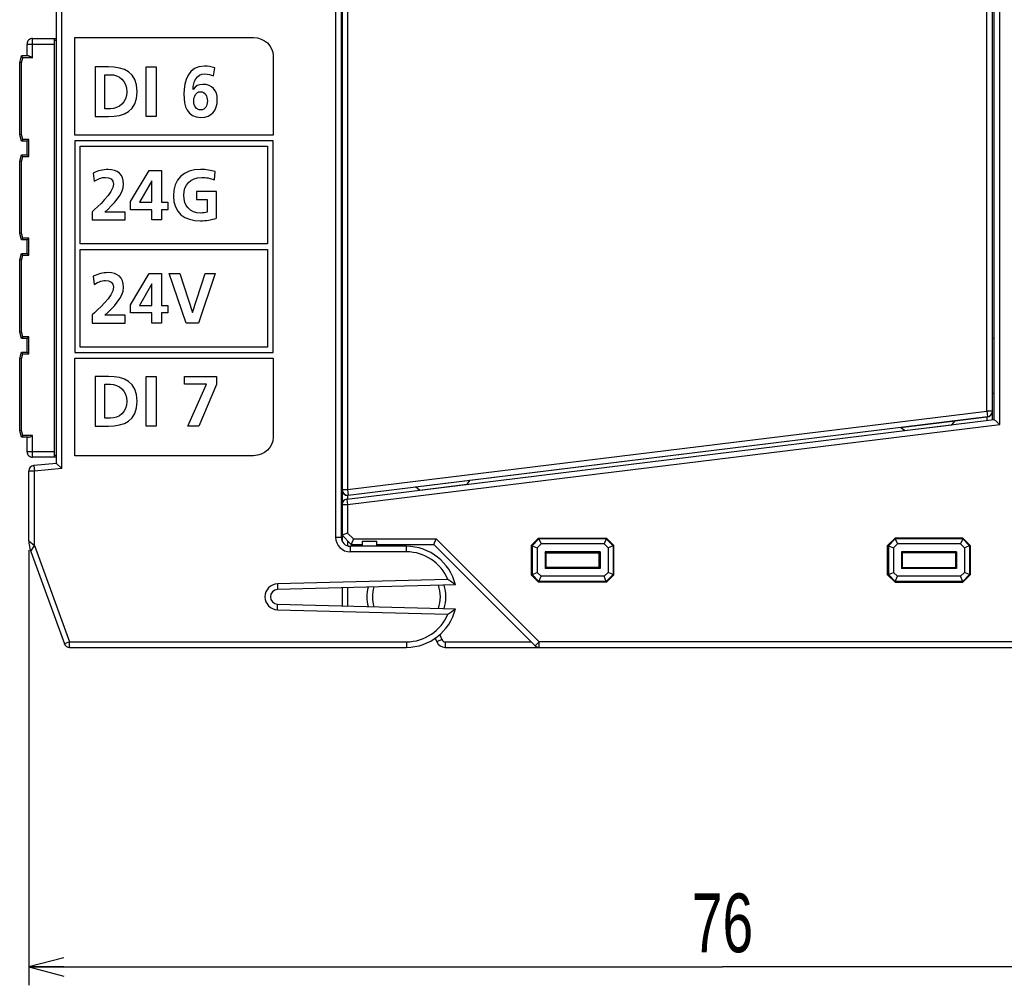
# Model space of a CAD drawing. Extents: x 0 to 183, y 0 to 175.
# Tile 18 of 31: x 62 to 115, y 0 to 53. Entities that reach past the tile are written whole.
import ezdxf

# ---------------------------------------------------------------- set-up
doc = ezdxf.new("R2010")
doc.units = 0
doc.header["$LTSCALE"] = 11.368745
doc.header["$MEASUREMENT"] = 0
doc.layers.get('0').update_dxf_attribs({"linetype": 'CONTINUOUS'})
doc.styles.add('TEXTSTYLE_2', font='txt', dxfattribs={"width": 0.7})
doc.dimstyles.new('DIMSTYLE_1', dxfattribs={"dimtxt": 3.2, "dimasz": 1.9, "dimexe": 1, "dimexo": 0.5, "dimgap": 0.8, "dimtad": 1, "dimdec": 3, "dimtxsty": 'TEXTSTYLE_2', "dimblk": 'OPEN', "dimblk1": 'OPEN', "dimblk2": 'OPEN', "dimcen": 0.09, "dimazin": 3, "dimtp": 0.001969, "dimtm": 0.001969, "dimtfac": 1, "dimtdec": 3, "dimtofl": 0, "dimtmove": 0, "dimatfit": 3, "dimtolj": 1})

# ---------------------------------------------------------------- blocks, each defined once
blk = doc.blocks.new('_OPEN')
at = {"color": 0, "linetype": 'BYBLOCK'}
for p, q in [((0, 0), (-1, 0.263)), ((-1, -0.263), (0, 0)), ((-1, 0), (0, 0))]:
    blk.add_line(p, q, dxfattribs=at)
blk = doc.blocks.new('*D1')
at = {"color": 2, "linetype": 'CONTINUOUS'}
for p, q in [((62.009, 23.693), (62.009, 1.8)), ((137.533, 18.202), (137.533, 1.8)), ((62.009, 1.8), (62.009, 0)), ((137.533, 1.8), (137.533, 0)), ((62.009, 1), (99.771, 1)), ((137.533, 1), (99.771, 1))]:
    blk.add_line(p, q, dxfattribs=at)
at = {"color": 2, "linetype": 'CONTINUOUS', "xscale": 1.9, "yscale": 1.9, "zscale": 1.9, "rotation": 180}
blk.add_blockref('_OPEN', (62.009, 1), dxfattribs=at)
at = {"color": 2, "linetype": 'CONTINUOUS', "xscale": 1.9, "yscale": 1.9, "zscale": 1.9}
blk.add_blockref('_OPEN', (137.533, 1), dxfattribs=at)
at = {"color": 2, "linetype": 'CONTINUOUS', "insert": (99.771, 5), "char_height": 3.2, "width": 4.48, "attachment_point": 2, "style": 'TEXTSTYLE_2'}
blk.add_mtext('76', dxfattribs=at)

msp = doc.modelspace()

# ---------------------------------------------------------------- linework, layer by layer
at = {"color": 7, "linetype": 'CONTINUOUS'}
for p, q in [((114.4585, 30.7902), (114.4585, 127.3143)), ((114.5584, 30.8019), (114.5584, 127.3023)), ((114.8585, 30.5366), (114.8585, 127.5676)), ((63.8084, 28.1333), (63.8084, 126.5709)), ((114.1585, 31.2622), (114.1585, 126.842)), ((63.5087, 28.4083), (63.5087, 126.296)), ((78.7084, 121.3278), (78.7084, 24.4023)), ((79.0085, 121.4522), (79.0085, 24.4023)), ((79.0584, 73.6899), (79.0584, 24.1846)), ((79.3585, 73.8401), (79.3585, 26.9896)), ((62.2085, 51.5524), (63.5087, 51.5524)), ((62.2085, 50.5023), (62.2085, 51.5524)), ((63.4084, 28.7521), (63.4084, 51.5524)), ((79.0085, 51.5524), (79.0584, 51.5524)), ((61.9084, 51.252), (63.4084, 51.252)), ((61.9084, 50.6022), (61.9084, 51.252)), ((63.5087, 51.4525), (63.4084, 51.4525)), ((79.0085, 51.4525), (79.0584, 51.4525)), ((61.5084, 50.2522), (61.6025, 50.6022)), ((61.9849, 50.6022), (61.6025, 50.6022)), ((61.679, 50.5023), (61.6025, 50.6015)), ((61.6087, 50.2391), (61.679, 50.5023)), ((62.2085, 50.5023), (61.679, 50.5023)), ((61.9849, 50.6022), (62.0011, 50.6009)), ((62.0011, 50.6009), (62.0183, 50.5967)), ((62.0183, 50.5967), (62.0421, 50.5892)), ((62.0421, 50.5892), (62.0903, 50.5671)), ((62.0903, 50.5671), (62.1296, 50.5471)), ((62.1296, 50.5471), (62.2085, 50.5023)), ((61.5084, 46.3124), (61.5084, 50.2522)), ((61.6087, 50.2391), (61.5092, 50.2522)), ((61.6087, 46.3255), (61.6087, 50.2391)), ((68.3948, 50.0069), (68.9367, 50.0069)), ((68.3948, 47.3056), (68.3948, 50.0069)), ((68.9367, 50.0069), (68.9367, 47.3056)), ((68.9367, 47.3056), (68.3948, 47.3056)), ((61.6025, 45.9624), (61.5084, 46.3124)), ((61.6087, 46.3255), (61.5092, 46.3124)), ((61.679, 46.0623), (61.6087, 46.3255)), ((61.679, 46.0623), (61.6025, 45.9624)), ((61.9084, 45.9624), (61.6025, 45.9624)), ((62.0087, 46.0623), (61.679, 46.0623)), ((61.9084, 45.2272), (61.9084, 45.9624)), ((61.9091, 45.9624), (62.0087, 46.0623)), ((62.0087, 45.1273), (62.0087, 46.0623)), ((75.3057, 45.9868), (64.5078, 45.9868)), ((64.5078, 45.9868), (64.5078, 34.4547)), ((64.8075, 45.6871), (75.006, 45.6871)), ((64.8075, 40.3706), (64.8075, 45.6871)), ((75.006, 45.6871), (75.006, 40.3706)), ((75.3057, 34.4547), (75.3057, 45.9868)), ((61.5084, 44.8772), (61.6025, 45.2272)), ((61.6025, 45.2272), (61.9084, 45.2272)), ((61.679, 45.1273), (61.6025, 45.2265)), ((61.6087, 44.8641), (61.679, 45.1273)), ((61.679, 45.1273), (62.0087, 45.1273)), ((61.9091, 45.2265), (62.0087, 45.1273)), ((61.5084, 40.9374), (61.5084, 44.8772)), ((61.6087, 44.8641), (61.5092, 44.8772)), ((61.6087, 40.9505), (61.6087, 44.8641)), ((67.5398, 42.6696), (68.5499, 44.3728)), ((68.5499, 44.3728), (69.2231, 44.3728)), ((69.2231, 44.3728), (69.2231, 42.6351)), ((68.697, 43.8078), (68.0276, 42.6351)), ((68.7049, 43.8078), (68.697, 43.8078)), ((68.7049, 42.6351), (68.7049, 43.8078)), ((67.5398, 42.2324), (67.5398, 42.6696)), ((68.0276, 42.6351), (68.7049, 42.6351)), ((69.2231, 42.6351), (69.5676, 42.6351)), ((69.5676, 42.6351), (69.5676, 42.2324)), ((68.7049, 42.2324), (67.5398, 42.2324)), ((68.7049, 41.6712), (68.7049, 42.2324)), ((69.5676, 42.2324), (69.2231, 42.2324)), ((69.2231, 42.2324), (69.2231, 41.6712)), ((69.2231, 41.6712), (68.7049, 41.6712)), ((61.6025, 40.5873), (61.5084, 40.9374)), ((61.6087, 40.9505), (61.5092, 40.9374)), ((61.679, 40.6873), (61.6087, 40.9505)), ((61.679, 40.6873), (61.6025, 40.5873)), ((61.9084, 40.5873), (61.6025, 40.5873)), ((62.0087, 40.6873), (61.679, 40.6873)), ((61.9084, 39.8522), (61.9084, 40.5873)), ((61.9091, 40.5873), (62.0087, 40.6873)), ((62.0087, 39.7522), (62.0087, 40.6873)), ((75.006, 40.3706), (64.8075, 40.3706)), ((61.5084, 39.5021), (61.6025, 39.8522)), ((61.6025, 39.8522), (61.9084, 39.8522)), ((61.679, 39.7522), (61.6025, 39.8515)), ((61.6087, 39.489), (61.679, 39.7522)), ((61.679, 39.7522), (62.0087, 39.7522)), ((61.9091, 39.8515), (62.0087, 39.7522)), ((64.8075, 40.0709), (75.006, 40.0709)), ((64.8075, 34.7544), (64.8075, 40.0709)), ((75.006, 40.0709), (75.006, 34.7544)), ((61.5084, 35.5623), (61.5084, 39.5021)), ((61.6087, 39.489), (61.5092, 39.5021)), ((61.6087, 35.5754), (61.6087, 39.489)), ((67.5398, 37.0541), (68.5499, 38.7566)), ((68.5499, 38.7566), (69.2231, 38.7566)), ((69.2231, 38.7566), (69.2231, 37.0189)), ((69.6413, 38.7566), (70.2214, 38.7566)), ((70.5701, 36.0553), (69.6413, 38.7566)), ((70.2214, 38.7566), (70.9146, 36.6358)), ((70.9222, 36.6358), (71.6071, 38.7566)), ((72.1452, 38.7566), (71.2357, 36.0553)), ((71.6071, 38.7566), (72.1452, 38.7566)), ((68.697, 38.1916), (68.0276, 37.0189)), ((68.7049, 38.1916), (68.697, 38.1916)), ((68.7049, 37.0189), (68.7049, 38.1916)), ((67.5398, 36.6165), (67.5398, 37.0541)), ((68.0276, 37.0189), (68.7049, 37.0189)), ((69.2231, 37.0189), (69.5676, 37.0189)), ((69.5676, 37.0189), (69.5676, 36.6165)), ((68.7049, 36.6165), (67.5398, 36.6165)), ((68.7049, 36.0553), (68.7049, 36.6165)), ((69.5676, 36.6165), (69.2231, 36.6165)), ((69.2231, 36.6165), (69.2231, 36.0553)), ((70.9146, 36.6358), (70.9222, 36.6358)), ((69.2231, 36.0553), (68.7049, 36.0553)), ((71.2357, 36.0553), (70.5701, 36.0553)), ((61.6025, 35.2123), (61.5084, 35.5623)), ((61.6087, 35.5754), (61.5092, 35.5623)), ((61.679, 35.3122), (61.6087, 35.5754)), ((61.679, 35.3122), (61.6025, 35.2123)), ((61.9084, 35.2123), (61.6025, 35.2123)), ((62.0087, 35.3122), (61.679, 35.3122)), ((61.9084, 34.4771), (61.9084, 35.2123)), ((61.9091, 35.213), (62.0087, 35.3122)), ((62.0087, 34.3772), (62.0087, 35.3122)), ((114.4585, 35.2385), (114.5584, 35.2385)), ((61.5084, 34.1271), (61.6025, 34.4771)), ((61.6025, 34.4771), (61.9084, 34.4771)), ((61.679, 34.3772), (61.6025, 34.4764)), ((61.6087, 34.114), (61.679, 34.3772)), ((61.679, 34.3772), (62.0087, 34.3772)), ((61.9091, 34.4764), (62.0087, 34.3772)), ((64.5078, 34.4547), (75.3057, 34.4547)), ((75.006, 34.7544), (64.8075, 34.7544)), ((61.5084, 30.1873), (61.5084, 34.1271)), ((61.6087, 34.114), (61.5092, 34.1271)), ((61.6087, 30.2004), (61.6087, 34.114)), ((68.3948, 33.1542), (68.9367, 33.1542)), ((68.3948, 30.4529), (68.3948, 33.1542)), ((68.9367, 33.1542), (68.9367, 30.4529)), ((70.4729, 33.1542), (72.2148, 33.1542)), ((70.4729, 32.7287), (70.4729, 33.1542)), ((71.6691, 32.7287), (70.4729, 32.7287)), ((70.6666, 30.4529), (71.6691, 32.7287)), ((72.2148, 32.7057), (71.255, 30.4529)), ((72.2148, 33.1542), (72.2148, 32.7057)), ((114.4585, 32.2385), (114.5584, 32.2385)), ((79.3585, 26.9896), (114.1585, 31.2622)), ((114.4585, 31.2622), (114.1585, 31.2622)), ((114.1585, 31.2622), (114.195, 30.9645)), ((79.322, 26.4756), (114.5584, 30.8019)), ((79.395, 26.6919), (114.195, 30.9645)), ((109.4607, 30.3795), (112.4308, 30.744)), ((112.2599, 30.5256), (112.4308, 30.744)), ((114.1595, 30.9404), (112.417, 30.7261)), ((114.1595, 30.9404), (114.195, 30.9445)), ((114.1595, 30.9404), (114.1595, 30.753)), ((114.195, 30.9645), (114.195, 30.9445)), ((114.8585, 30.5366), (114.5588, 30.8019)), ((61.6025, 29.8373), (61.5084, 30.1873)), ((61.6087, 30.2004), (61.5092, 30.1873)), ((61.679, 29.9372), (61.6087, 30.2004)), ((68.9367, 30.4529), (68.3948, 30.4529)), ((71.255, 30.4529), (70.6666, 30.4529)), ((79.3585, 26.1779), (114.8585, 30.5366)), ((109.4783, 30.3657), (86.0206, 27.487)), ((109.6795, 30.2087), (109.4607, 30.3795)), ((109.6795, 30.2087), (112.2599, 30.5256)), ((61.679, 29.9372), (61.6025, 29.8373)), ((61.9849, 29.8373), (61.6025, 29.8373)), ((62.2085, 29.9372), (61.679, 29.9372)), ((61.9084, 29.0525), (61.9084, 29.8373)), ((61.9849, 29.8373), (62.0011, 29.8387)), ((62.0011, 29.8387), (62.0183, 29.8428)), ((62.0183, 29.8428), (62.0421, 29.8504)), ((62.0421, 29.8504), (62.0903, 29.8717)), ((62.0903, 29.8717), (62.1296, 29.8924)), ((62.1296, 29.8924), (62.2085, 29.9372)), ((62.2085, 28.7521), (62.2085, 29.9372)), ((63.4084, 29.0525), (61.9084, 29.0525)), ((63.5087, 28.7521), (62.2085, 28.7521)), ((63.5087, 28.4083), (62.2825, 28.3014)), ((63.5087, 28.852), (63.4084, 28.852)), ((63.509, 28.4083), (63.8084, 28.1333)), ((79.0085, 28.852), (79.0584, 28.852)), ((79.0584, 28.7521), (79.0085, 28.7521)), ((62.3084, 28.0024), (62.0087, 28.0024)), ((62.0087, 24.1928), (62.0087, 28.0024)), ((62.2825, 28.3014), (62.3084, 28.0024)), ((63.8084, 28.1333), (62.3084, 28.0024)), ((62.3084, 23.9551), (62.3084, 28.0024)), ((83.0627, 27.1384), (86.0331, 27.5029)), ((85.8622, 27.2844), (86.0331, 27.5029)), ((79.0584, 26.9896), (79.3585, 26.9896)), ((79.3585, 26.9896), (79.395, 26.6919)), ((83.0782, 27.126), (79.395, 26.674)), ((83.2814, 26.9675), (83.0627, 27.1384)), ((83.2814, 26.9675), (85.8622, 27.2844)), ((79.322, 26.4756), (79.3585, 26.1779)), ((79.395, 26.674), (79.3596, 26.6719)), ((79.3596, 26.6719), (79.3596, 26.4804)), ((79.395, 26.6919), (79.395, 26.674)), ((79.0584, 26.1779), (79.3585, 26.1779)), ((79.3585, 26.1779), (79.3585, 24.6262)), ((62.009, 24.1928), (62.3084, 23.9551)), ((78.7084, 24.4023), (79.0085, 24.4023)), ((79.5587, 24.002), (79.0584, 24.5022)), ((79.3585, 24.6262), (79.0588, 24.5022)), ((79.6827, 24.3024), (79.3585, 24.6262)), ((79.3585, 24.2025), (79.3585, 23.9255)), ((79.6827, 24.3024), (79.5587, 24.0027)), ((79.6827, 24.3024), (84.1827, 24.3024)), ((80.1585, 24.177), (80.9584, 24.177)), ((80.1585, 24.177), (80.1585, 23.9021)), ((80.9584, 23.9021), (80.9584, 24.177)), ((84.0587, 24.0027), (84.1827, 24.3024)), ((84.1827, 24.3024), (89.7827, 18.702)), ((89.7586, 24.352), (89.3586, 23.9524)), ((89.7748, 24.3127), (89.3979, 23.9358)), ((89.7586, 24.352), (93.4586, 24.352)), ((89.7586, 24.352), (89.7748, 24.3127)), ((93.4421, 24.3127), (89.7748, 24.3127)), ((89.7748, 24.3127), (89.8898, 24.0357)), ((93.4421, 24.3127), (93.3273, 24.0357)), ((93.4586, 24.352), (93.4421, 24.3127)), ((93.8193, 23.9358), (93.4421, 24.3127)), ((93.8586, 23.9524), (93.4586, 24.352)), ((108.7586, 23.9524), (109.1586, 24.352)), ((108.7979, 23.9358), (109.1748, 24.3127)), ((112.8586, 24.352), (109.1586, 24.352)), ((109.1586, 24.352), (109.1748, 24.3127)), ((112.8421, 24.3127), (109.1748, 24.3127)), ((109.1748, 24.3127), (109.2895, 24.0357)), ((112.8421, 24.3127), (112.7274, 24.0357)), ((112.8586, 24.352), (112.8421, 24.3127)), ((112.8421, 24.3127), (113.2193, 23.9358)), ((112.8586, 24.352), (113.2586, 23.9524)), ((62.1079, 23.6285), (63.9386, 18.5994)), ((62.1082, 23.6292), (62.3084, 23.9551)), ((62.3084, 23.9551), (64.2204, 18.702)), ((82.5587, 23.9021), (79.5084, 23.9021)), ((79.5084, 23.6023), (79.5084, 23.9021)), ((82.5587, 23.6023), (79.5084, 23.6023)), ((79.5587, 24.002), (80.1585, 24.002)), ((80.9584, 24.002), (84.0587, 24.002)), ((82.5587, 23.6023), (82.5587, 23.9021)), ((84.0587, 24.002), (89.5708, 18.4898)), ((89.3586, 23.9524), (89.3979, 23.9358)), ((89.3586, 23.9524), (89.3586, 22.3525)), ((89.3979, 23.9358), (89.6752, 23.8208)), ((89.3979, 23.9358), (89.3979, 22.3683)), ((89.8898, 24.0357), (89.6752, 23.8208)), ((89.6752, 23.8208), (89.6752, 22.4834)), ((93.3273, 24.0357), (89.8898, 24.0357)), ((93.111, 23.6044), (90.1062, 23.6044)), ((90.1586, 23.552), (90.1062, 23.6044)), ((90.1062, 23.6044), (90.1062, 22.6997)), ((93.0586, 23.552), (93.111, 23.6044)), ((93.111, 23.6044), (93.111, 22.6997)), ((93.542, 23.8208), (93.3273, 24.0357)), ((93.8193, 23.9358), (93.542, 23.8208)), ((93.542, 23.8208), (93.542, 22.4834)), ((93.8586, 23.9524), (93.8193, 23.9358)), ((93.8193, 23.9358), (93.8193, 22.3683)), ((93.8586, 22.3525), (93.8586, 23.9524)), ((108.7586, 23.9524), (108.7979, 23.9358)), ((108.7586, 22.3525), (108.7586, 23.9524)), ((108.7979, 23.9358), (109.0752, 23.8208)), ((108.7979, 23.9358), (108.7979, 22.3683)), ((109.0752, 23.8208), (109.2895, 24.0357)), ((109.0752, 23.8208), (109.0752, 22.4834)), ((112.7274, 24.0357), (109.2895, 24.0357)), ((112.511, 23.6044), (109.5062, 23.6044)), ((109.5586, 23.552), (109.5062, 23.6044)), ((109.5062, 23.6044), (109.5062, 22.6997)), ((112.4587, 23.552), (112.511, 23.6044)), ((112.511, 23.6044), (112.511, 22.6997)), ((112.7274, 24.0357), (112.942, 23.8208)), ((113.2193, 23.9358), (112.942, 23.8208)), ((112.942, 23.8208), (112.942, 22.4834)), ((113.2586, 23.9524), (113.2193, 23.9358)), ((113.2193, 23.9358), (113.2193, 22.3683)), ((113.2586, 23.9524), (113.2586, 22.3525)), ((90.1586, 23.552), (93.0586, 23.552)), ((90.1586, 23.552), (90.1586, 22.7521)), ((93.0586, 22.7521), (93.0586, 23.552)), ((112.4587, 23.552), (109.5586, 23.552)), ((109.5586, 22.7521), (109.5586, 23.552)), ((112.4587, 23.552), (112.4587, 22.7521)), ((90.1586, 22.7521), (90.1062, 22.6997)), ((93.111, 22.6997), (90.1062, 22.6997)), ((93.0586, 22.7521), (90.1586, 22.7521)), ((93.0586, 22.7521), (93.111, 22.6997)), ((109.5586, 22.7521), (109.5062, 22.6997)), ((112.511, 22.6997), (109.5062, 22.6997)), ((109.5586, 22.7521), (112.4587, 22.7521)), ((112.4587, 22.7521), (112.511, 22.6997)), ((84.82, 22.0948), (75.5403, 21.8522)), ((89.3586, 22.3525), (89.3979, 22.3683)), ((89.7586, 21.9521), (89.3586, 22.3525)), ((89.3979, 22.3683), (89.6752, 22.4834)), ((89.7748, 21.9914), (89.3979, 22.3683)), ((89.8898, 22.2691), (89.6752, 22.4834)), ((89.7586, 21.9521), (89.7748, 21.9914)), ((89.7748, 21.9914), (89.8898, 22.2691)), ((93.4421, 21.9914), (89.7748, 21.9914)), ((93.3273, 22.2691), (89.8898, 22.2691)), ((93.542, 22.4834), (93.3273, 22.2691)), ((93.4421, 21.9914), (93.3273, 22.2691)), ((93.8193, 22.3683), (93.4421, 21.9914)), ((93.4586, 21.9521), (93.4421, 21.9914)), ((93.8586, 22.3525), (93.4586, 21.9521)), ((93.8193, 22.3683), (93.542, 22.4834)), ((93.8586, 22.3525), (93.8193, 22.3683)), ((108.7586, 22.3525), (108.7979, 22.3683)), ((108.7586, 22.3525), (109.1586, 21.9521)), ((108.7979, 22.3683), (109.0752, 22.4834)), ((108.7979, 22.3683), (109.1748, 21.9914)), ((109.0752, 22.4834), (109.2895, 22.2691)), ((109.1586, 21.9521), (109.1748, 21.9914)), ((109.1748, 21.9914), (109.2895, 22.2691)), ((112.8421, 21.9914), (109.1748, 21.9914)), ((112.7274, 22.2691), (109.2895, 22.2691)), ((112.7274, 22.2691), (112.942, 22.4834)), ((112.8421, 21.9914), (112.7274, 22.2691)), ((112.8421, 21.9914), (113.2193, 22.3683)), ((112.8586, 21.9521), (112.8421, 21.9914)), ((112.8586, 21.9521), (113.2586, 22.3525)), ((113.2193, 22.3683), (112.942, 22.4834)), ((113.2586, 22.3525), (113.2193, 22.3683)), ((75.5403, 21.8522), (75.5483, 21.5518)), ((85.2296, 21.8054), (75.5483, 21.5518)), ((79.0584, 21.6441), (79.0584, 20.6602)), ((79.3585, 21.6517), (79.3585, 20.6526)), ((93.4586, 21.9521), (89.7586, 21.9521)), ((109.1586, 21.9521), (112.8586, 21.9521)), ((75.5403, 20.4521), (75.5483, 20.7526)), ((75.5403, 20.4521), (84.82, 20.2096)), ((75.5483, 20.7526), (85.2296, 20.499)), ((84.1327, 18.897), (84.2099, 18.711)), ((84.4869, 18.8254), (84.2099, 18.711)), ((84.3777, 19.0899), (84.4869, 18.8254)), ((64.2204, 18.702), (63.9386, 18.5994)), ((64.2204, 18.702), (82.5587, 18.702)), ((64.2204, 18.4023), (64.2204, 18.702)), ((64.2204, 18.4023), (82.5587, 18.4023)), ((82.5587, 18.702), (82.5587, 18.4023)), ((84.6719, 18.702), (89.3586, 18.702)), ((84.6719, 18.702), (84.6719, 18.4023)), ((84.6719, 18.4023), (123.7086, 18.4023)), ((89.5708, 18.4898), (89.7827, 18.702)), ((123.7086, 18.702), (89.7827, 18.702)), ((89.7827, 18.4023), (89.7827, 18.702))]:
    msp.add_line(p, q, dxfattribs=at)
for centre, radius, start, end in [((62.2086, 51.2523), 0.3001, 90.01066, 180.04993), ((114.1586, 31.2622), 0.2999, 276.96926, 359.98829), ((114.1623, 31.24), 0.2966, 276.33323, 359.4857), ((62.2086, 29.0522), 0.3001, 179.95007, 269.98934), ((62.3088, 28.0024), 0.3001, 95.02318, 180.00492), ((79.3557, 26.9695), 0.2976, 180.64561, 270.54331), ((79.3584, 26.1778), 0.3, 96.97749, 179.97846), ((63.6617, 24.1925), 1.653, 179.98898, 199.95058), ((79.5086, 24.4024), 0.8001, 180.01114, 269.98634), ((79.5086, 24.4022), 0.5001, 179.9882, 269.97138), ((82.5589, 21.1528), 2.7493, 13.73198, 90.00579), ((82.5584, 21.152), 2.4503, 22.62798, 89.99281), ((81.2106, 16.5439), 6.6212, 52.63089, 56.96593), ((75.5589, 21.1522), 0.7003, 91.52126, 268.47874), ((75.5582, 21.1522), 0.3998, 91.42977, 268.57023), ((82.5583, 21.1522), 2.1497, 165.74997, 194.25003), ((82.5607, 21.1518), 1.852, 163.14224, 196.85776), ((82.5558, 21.1522), 1.8527, 340.15125, 19.84875), ((82.5589, 21.1522), 2.1497, 342.75381, 17.24619), ((82.5589, 21.1516), 2.7493, 269.99421, 346.26802), ((81.2106, 25.7604), 6.6212, 303.03407, 307.36911), ((82.5584, 21.1523), 2.4503, 270.00719, 337.37202), ((84.6721, 18.9028), 0.2007, 202.68, 269.94994), ((64.22, 18.7018), 0.2995, 199.99725, 270.07264), ((84.6719, 18.9023), 0.5, 202.49804, 270.00478), ((89.7829, 18.7031), 0.3008, 225.16153, 269.96501)]:
    msp.add_arc(centre, radius, start, end, dxfattribs=at)
for points, knots in [([(75.3057, 46.2869), (75.3057, 46.2869), (75.3057, 50.6026), (75.3057, 50.6026), (75.3057, 51.1541), (74.8255, 51.603), (74.2353, 51.603), (74.2353, 51.603), (64.5078, 51.603), (64.5078, 51.603), (64.5078, 51.603), (64.5078, 46.2869), (64.5078, 46.2869), (64.5078, 46.2869), (75.3057, 46.2869), (75.3057, 46.2869)], [0, 0, 0, 0, 1, 1, 1, 2, 2, 2, 3, 3, 3, 4, 4, 4, 5, 5, 5, 5]), ([(65.6091, 50.0069), (65.6091, 50.0069), (66.3485, 50.0069), (66.3485, 50.0069), (67.1767, 50.0069), (67.9084, 49.7286), (67.9084, 48.6565), (67.9084, 47.5843), (67.1767, 47.3056), (66.3485, 47.3056), (66.3485, 47.3056), (65.6091, 47.3056), (65.6091, 47.3056), (65.6091, 47.3056), (65.6091, 50.0069), (65.6091, 50.0069)], [0, 0, 0, 0, 1, 1, 1, 2, 2, 2, 3, 3, 3, 4, 4, 4, 5, 5, 5, 5]), ([(72.0597, 49.5194), (71.9164, 49.5815), (71.7697, 49.628), (71.5878, 49.628), (71.1192, 49.628), (70.9607, 49.1946), (70.9453, 48.7918), (70.9453, 48.7918), (70.9532, 48.7839), (70.9532, 48.7839), (71.0806, 48.9699), (71.2471, 49.055), (71.4754, 49.055), (71.9864, 49.055), (72.2651, 48.7298), (72.2651, 48.2306), (72.2651, 47.6464), (71.9784, 47.2591), (71.3673, 47.2591), (70.6163, 47.2591), (70.4498, 47.8823), (70.4498, 48.5173), (70.4498, 49.2483), (70.6858, 50.0538), (71.5605, 50.0538), (71.7579, 50.0538), (71.944, 50.0228), (72.1293, 49.9566), (72.1293, 49.9566), (72.0597, 49.5194), (72.0597, 49.5194)], [0, 0, 0, 0, 1, 1, 1, 2, 2, 2, 3, 3, 3, 4, 4, 4, 5, 5, 5, 6, 6, 6, 7, 7, 7, 8, 8, 8, 9, 9, 9, 10, 10, 10, 10]), ([(66.1514, 47.7314), (66.1514, 47.7314), (66.4532, 47.7314), (66.4532, 47.7314), (66.9059, 47.7314), (67.3434, 48.068), (67.3434, 48.6565), (67.3434, 49.2449), (66.9059, 49.5815), (66.4532, 49.5815), (66.4532, 49.5815), (66.1514, 49.5815), (66.1514, 49.5815), (66.1514, 49.5815), (66.1514, 47.7314), (66.1514, 47.7314)], [0, 0, 0, 0, 1, 1, 1, 2, 2, 2, 3, 3, 3, 4, 4, 4, 5, 5, 5, 5]), ([(70.9917, 48.1418), (70.9917, 47.8861), (71.0999, 47.6615), (71.3673, 47.6615), (71.6188, 47.6615), (71.7232, 47.9054), (71.7232, 48.1455), (71.7232, 48.4087), (71.6146, 48.6523), (71.3556, 48.6523), (71.0924, 48.6523), (70.9917, 48.4125), (70.9917, 48.1418)], [0, 0, 0, 0, 1, 1, 1, 2, 2, 2, 3, 3, 3, 4, 4, 4, 4]), ([(65.4544, 41.6712), (65.4544, 41.6712), (65.4544, 42.1239), (65.4544, 42.1239), (65.7063, 42.3678), (66.6234, 43.134), (66.6234, 43.6294), (66.6234, 43.8774), (66.4029, 43.9932), (66.182, 43.9932), (65.9537, 43.9932), (65.7369, 43.8926), (65.5588, 43.7768), (65.5588, 43.7768), (65.5165, 44.2254), (65.5165, 44.2254), (65.7601, 44.3494), (66.0425, 44.419), (66.3174, 44.419), (66.8321, 44.419), (67.165, 44.1599), (67.165, 43.6294), (67.165, 43.0568), (66.5886, 42.5304), (66.1473, 42.097), (66.1473, 42.097), (67.2504, 42.097), (67.2504, 42.097), (67.2504, 42.097), (67.2504, 41.6712), (67.2504, 41.6712), (67.2504, 41.6712), (65.4544, 41.6712), (65.4544, 41.6712)], [0, 0, 0, 0, 1, 1, 1, 2, 2, 2, 3, 3, 3, 4, 4, 4, 5, 5, 5, 6, 6, 6, 7, 7, 7, 8, 8, 8, 9, 9, 9, 10, 10, 10, 11, 11, 11, 11]), ([(72.1142, 43.8502), (71.9051, 43.947), (71.6339, 43.9932), (71.4176, 43.9932), (70.7864, 43.9932), (70.4381, 43.5677), (70.4381, 43.0141), (70.4381, 42.4646), (70.7788, 42.0505), (71.3556, 42.0505), (71.5023, 42.0505), (71.6188, 42.066), (71.7118, 42.0894), (71.7118, 42.0894), (71.7118, 42.7936), (71.7118, 42.7936), (71.7118, 42.7936), (71.1385, 42.7936), (71.1385, 42.7936), (71.1385, 42.7936), (71.1385, 43.2194), (71.1385, 43.2194), (71.1385, 43.2194), (72.2303, 43.2194), (72.2303, 43.2194), (72.2303, 43.2194), (72.2303, 41.7642), (72.2303, 41.7642), (71.944, 41.6867), (71.6457, 41.6247), (71.3556, 41.6247), (70.4809, 41.6247), (69.8731, 42.0618), (69.8731, 42.9755), (69.8731, 43.9005), (70.4381, 44.419), (71.3556, 44.419), (71.6691, 44.419), (71.9168, 44.3766), (72.149, 44.3067), (72.149, 44.3067), (72.1142, 43.8502), (72.1142, 43.8502)], [0, 0, 0, 0, 1, 1, 1, 2, 2, 2, 3, 3, 3, 4, 4, 4, 5, 5, 5, 6, 6, 6, 7, 7, 7, 8, 8, 8, 9, 9, 9, 10, 10, 10, 11, 11, 11, 12, 12, 12, 13, 13, 13, 14, 14, 14, 14]), ([(65.4544, 36.0553), (65.4544, 36.0553), (65.4544, 36.5084), (65.4544, 36.5084), (65.7063, 36.7519), (66.6234, 37.5185), (66.6234, 38.0139), (66.6234, 38.2612), (66.4029, 38.3777), (66.182, 38.3777), (65.9537, 38.3777), (65.7369, 38.2771), (65.5588, 38.1606), (65.5588, 38.1606), (65.5165, 38.6098), (65.5165, 38.6098), (65.7601, 38.7335), (66.0425, 38.8035), (66.3174, 38.8035), (66.8321, 38.8035), (67.165, 38.5437), (67.165, 38.0139), (67.165, 37.441), (66.5886, 36.9145), (66.1473, 36.4812), (66.1473, 36.4812), (67.2504, 36.4812), (67.2504, 36.4812), (67.2504, 36.4812), (67.2504, 36.0553), (67.2504, 36.0553), (67.2504, 36.0553), (65.4544, 36.0553), (65.4544, 36.0553)], [0, 0, 0, 0, 1, 1, 1, 2, 2, 2, 3, 3, 3, 4, 4, 4, 5, 5, 5, 6, 6, 6, 7, 7, 7, 8, 8, 8, 9, 9, 9, 10, 10, 10, 11, 11, 11, 11]), ([(64.5078, 34.1547), (64.5078, 34.1547), (64.5078, 28.8385), (64.5078, 28.8385), (64.5078, 28.8385), (74.2353, 28.8385), (74.2353, 28.8385), (74.8255, 28.8385), (75.3057, 29.2871), (75.3057, 29.8383), (75.3057, 29.8383), (75.3057, 34.1547), (75.3057, 34.1547), (75.3057, 34.1547), (64.5078, 34.1547), (64.5078, 34.1547)], [0, 0, 0, 0, 1, 1, 1, 2, 2, 2, 3, 3, 3, 4, 4, 4, 5, 5, 5, 5]), ([(65.6091, 33.1542), (65.6091, 33.1542), (66.3485, 33.1542), (66.3485, 33.1542), (67.1767, 33.1542), (67.9084, 32.8758), (67.9084, 31.8037), (67.9084, 30.7316), (67.1767, 30.4529), (66.3485, 30.4529), (66.3485, 30.4529), (65.6091, 30.4529), (65.6091, 30.4529), (65.6091, 30.4529), (65.6091, 33.1542), (65.6091, 33.1542)], [0, 0, 0, 0, 1, 1, 1, 2, 2, 2, 3, 3, 3, 4, 4, 4, 5, 5, 5, 5]), ([(66.1514, 30.8787), (66.1514, 30.8787), (66.4532, 30.8787), (66.4532, 30.8787), (66.9059, 30.8787), (67.3434, 31.2153), (67.3434, 31.8037), (67.3434, 32.3921), (66.9059, 32.7287), (66.4532, 32.7287), (66.4532, 32.7287), (66.1514, 32.7287), (66.1514, 32.7287), (66.1514, 32.7287), (66.1514, 30.8787), (66.1514, 30.8787)], [0, 0, 0, 0, 1, 1, 1, 2, 2, 2, 3, 3, 3, 4, 4, 4, 5, 5, 5, 5]), ([(79.0584, 26.9896), (79.0584, 26.8235), (79.1928, 26.6891), (79.3585, 26.6891), (79.3709, 26.6891), (79.383, 26.6898), (79.395, 26.6919)], [0, 0, 0, 0, 1, 1, 1, 2, 2, 2, 2])]:
    msp.add_open_spline(points, degree=3, knots=knots, dxfattribs=at)

# ---------------------------------------------------------------- dimensions: what is measured, and where the dimension line sits
at = {"color": 2, "linetype": 'CONTINUOUS'}
dim = msp.add_linear_dim(base=(62.0087, 1), p1=(137.5334, 18.702), p2=(62.0087, 24.1928), angle=180, text='76', dimstyle='DIMSTYLE_1', dxfattribs=at)
dim.commit()
dim.dimension.update_dxf_attribs({"geometry": '*D1', "text_midpoint": (99.7711, 1), "dimtype": 160})

doc.saveas('drawing.dxf')
